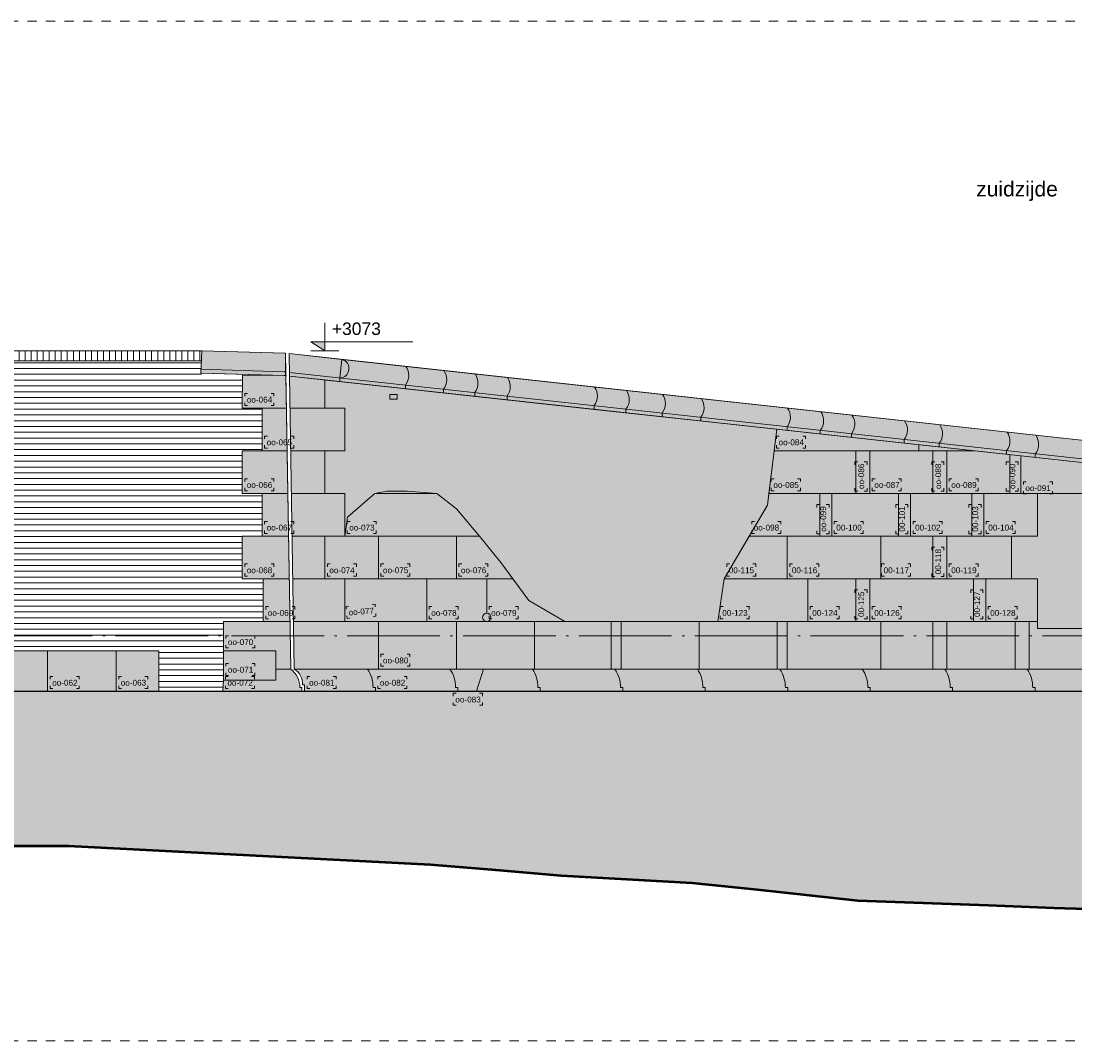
# Model space of a CAD drawing. Extents: x -294884 to 286267, y 0 to 1429765.
# Tile 61 of 178: x 5481 to 16851, y 369935 to 380935. Entities that reach past the tile are written whole.
import ezdxf

# ---------------------------------------------------------------- set-up
doc = ezdxf.new("R2010")
doc.units = 0
doc.header["$MEASUREMENT"] = 0
doc.linetypes.add('DASHDOT', pattern=[1250, 1000, -112.5, 25, -112.5])
doc.linetypes.add('DASHED', pattern=[200, 100, -100])
for name, color, linetype in [('A-0306--', 1, 'Continuous'), ('A-0307-TEKST', 7, 'Continuous'), ('A-1100-TXT+MT-SO', 7, 'Continuous')]:
    doc.layers.add(name, color=color, linetype=linetype)

# ---------------------------------------------------------------- blocks, each defined once
blk = doc.blocks.new('M-NIEUW_131')
at = {"linetype": 'Continuous', "lineweight": 5}
for color, points in [(253, [(171590.8, -31572.3), (171740.8, -31572.3), (171740.8, -31667.3)]), (8, [(171316.8, -31694.3), (171316.4, -31938.8), (171299.9, -31933.8), (170402.8, -31907.1), (170412.7, -31667.3)]), (8, [(171925.1, -31760.5), (171903.4, -31959.3), (171903.4, -31999.5), (171358.9, -31940.1), (171355, -31698.2)]), (8, [(171903.4, -31999.5), (171903.4, -31959.3), (171925.1, -31760.5), (180823, -32731.8), (184593.7, -33024.7), (186352.5, -33109.6, -0.3313409), (186348.2, -33310.3), (186160.8, -33301.2), (185960.8, -33331.5), (184578.6, -33264.2), (180800.7, -32970.8)]), (8, [(171371.8, -35099.6), (171210, -35099.6), (171210, -34902), (170645.8, -34902), (170645.8, -34586.8), (171076.7, -34586.8), (171076.7, -34126.8), (170850, -34126.8), (170850, -33666.8), (171064.6, -33666.8), (171064.6, -33206.8), (170850, -33206.8), (170850, -32746.8), (171064.6, -32746.8), (171064.6, -32286.8), (170850, -32286.8), (170852.7, -31928.6), (171304.1, -31934.1), (171320.7, -31935.9)]), (8, [(171358.9, -31940.1), (171740.8, -31981.8), (171740.8, -32286.8), (171955.4, -32286.8), (171955.4, -32746.8), (171740.8, -32746.8), (171740.8, -33206.8), (171955.4, -33206.8), (171955.4, -33666.8), (171740.8, -33666.8), (171740.8, -34126.8), (171955.4, -34126.8), (171955.4, -34586.8), (172319, -34586.8), (172319, -35099.6), (171410, -35099.6)]), (254, [(176615.5, -32513.9), (176587, -32746.8), (176530.8, -33206.8), (176515.5, -33331.2), (176319, -33666.8), (176049.5, -34126.8), (175980, -34586.8), (174330, -34586.8), (173940, -34361.2), (173768.4, -34126.8), (173640, -33951.2), (173409.5, -33666.8), (173160, -33371.2), (172950, -33206.8), (172630, -33181.2), (172410, -33181.2), (172280, -33206.8), (172230, -33249.8), (171984.2, -33461.2), (171955.4, -33666.8), (171955.4, -33206.8), (171740.8, -33206.8), (171740.8, -32746.8), (171955.4, -32746.8), (171955.4, -32286.8), (171740.8, -32286.8), (171740.8, -31981.8), (171903.4, -31999.5), (172610.8, -32076.8), (174646, -32298.9)]), (8, [(162711.2, -35340), (162711.2, -35261.2), (162421.2, -35261.2), (162421.2, -34653), (162591.2, -34653), (162591.2, -34155), (162421.2, -34155), (162421.2, -33590), (162581.2, -33590), (162581.2, -33215), (162421.2, -33215), (162421.2, -32715), (162591.2, -32715), (162591.2, -32239.9), (163131.2, -32239.9), (163131.2, -32715), (163011.2, -32715), (163011.2, -33215), (163131.2, -33215), (163131.2, -33590), (163011.2, -33590), (163011.2, -34155), (163131.2, -34155), (163131.2, -34653), (163011.2, -34653), (163011.2, -35261.2), (164470, -35261.2), (164470, -34902), (166440, -34902), (166440, -34527), (166360, -34527), (166360, -34090), (166225, -34090), (166225, -33778), (166305, -33778), (166305, -33466), (166225, -33466), (166225, -33090), (166305, -33090), (166305, -32715), (166225, -32715), (166225, -32239.9), (166840, -32239.9), (166840, -32715), (166920, -32715), (166920, -33090), (166810, -33090), (166810, -33466), (166920, -33466), (166920, -33778), (166810, -33778), (166810, -34090), (166920, -34090), (166920, -34527), (166810, -34527), (166810, -34902), (169950, -34902), (169950, -35340)]), (8, [(172319, -35099.6), (172319, -35021.2), (172319, -34971.4), (172319, -34871.2), (172319, -34586.8), (171955.4, -34586.8), (171955.4, -34126.8), (171740.8, -34126.8), (171740.8, -33666.8), (171955.4, -33666.8), (171965.7, -33593.8), (171984.2, -33461.2), (172230, -33249.8), (172280, -33206.8), (172410, -33181.2), (172630, -33181.2), (172950, -33206.8), (173160, -33371.2), (173409.5, -33666.8), (173640, -33951.2), (173940, -34361.2), (174330, -34586.8), (175417.5, -34586.8), (175980, -34586.8), (176049.5, -34126.8), (176515.5, -33331.2), (176615.5, -32513.9), (180800.7, -32970.8), (182459.1, -33099.6), (184578.6, -33264.2), (185960.8, -33331.5), (185522.7, -33402.7), (185181.6, -33667.6), (184703.8, -34038.4), (184670, -34070.4), (184610.2, -34126.8), (184122.2, -34586.8), (183768.2, -34920.5), (183410.6, -35340), (173375.6, -35340), (173452, -35099.6), (179430, -35099.6), (181097.1, -35099.6), (181116.5, -34126.8), (181430.7, -34126.8), (181430.7, -33666.8), (181113.2, -33666.8), (181113.2, -33206.8), (179430, -33206.8), (179430, -33666.8), (179150, -33666.8), (179150, -34126.8), (179430, -34126.8), (179430, -34661.2), (181105.8, -34661.2), (181097.1, -35099.6), (173452, -35099.6)]), (254, [(179430, -34126.8), (179150, -34126.8), (179150, -33666.8), (179430, -33666.8), (179430, -33206.8), (181113.2, -33206.8), (181113.2, -33666.8), (181430.7, -33666.8), (181430.7, -34126.8), (181116.5, -34126.8), (181116.5, -34502.9), (181116.5, -34661.2), (180056, -34661.2), (179430, -34661.2)]), (8, [(170645.8, -35219.8), (170645.8, -34902), (171210, -34902), (171210, -35099.6), (171371.8, -35099.6, -0.2361686), (171471.8, -35299.6), (171491.8, -35299.6), (171491.8, -35340), (170640.8, -35340)]), (8, [(173452, -35099.6), (173375.6, -35340), (171521.8, -35340), (171521.8, -35269.6), (171500.2, -35269.6, 0.2801499), (171410, -35099.6)]), (111, [(135731.7, -37881.6), (135731.7, -35340), (190211.5, -35340), (190211.5, -37521.2), (187670.8, -37521.2), (185410.3, -37600), (183323.5, -37730), (181017.9, -37730), (180312.2, -37700), (179606.6, -37680), (178900.9, -37650), (177489.6, -37600), (176408.5, -37480), (175702.8, -37410), (174997.2, -37370), (174291.5, -37330), (173585.8, -37270), (172880.2, -37210), (168976.5, -37010), (168270.8, -37010), (167565.2, -37000), (166859.5, -37000), (165778.4, -37000), (165072.7, -37000), (164367.1, -37000), (163661.4, -37030), (162955.8, -37030), (162250.1, -37030), (161544.4, -37040), (160463.3, -37020), (159757.7, -37030), (159052, -37070), (158346.3, -37060), (157640.7, -37110), (156935, -37090), (156229.4, -37160), (155148.3, -37170), (154442.6, -37180), (153361.5, -37200), (152280.4, -37220), (151199.2, -37230), (150118.2, -37250), (149412.5, -37270), (148706.8, -37290), (148001.2, -37310), (146920, -37310), (146214.4, -37370), (145508.7, -37390), (144803.1, -37410), (143722, -37370), (143016.3, -37480), (142310.7, -37500), (140523.9, -37480), (139818.2, -37590), (139112.6, -37610), (137701.2, -37730), (136995.6, -37820), (136289.9, -37850)])]:
    blk.add_hatch(color=color, dxfattribs=at).paths.add_polyline_path(points, flags=0)
h = blk.add_hatch(dxfattribs=at)
h.set_pattern_fill('@AVMWV', color=8, style=0, pattern_type=0)
h.set_pattern_definition([(90, (0, 0), (-65, 4e-15), [])])
h.paths.add_polyline_path([(167176.6, -31667.3), (167176.6, -31777.3), (170409.8, -31777.3), (170412.3, -31667.3)], flags=0)
h = blk.add_hatch(dxfattribs=at)
h.set_pattern_fill('@AVMWH2', color=251, style=0, pattern_type=0)
h.set_pattern_definition([(0, (0, 0), (0, 62.5), [])])
h.paths.add_polyline_path([(156940, -35261.2), (156940, -34057.7), (157140, -34057.7), (157160, -33471.2), (157450, -33481.1), (157450, -33791.2), (157660, -33791.2), (157660, -33411.2), (157621.9, -33361.2), (157603.8, -32590.8), (157528.6, -32571.8), (157498.2, -31998.8), (157405.7, -31958.6), (157400.9, -31777.3), (162178.8, -31777.3), (162174.4, -32239.9), (162178.8, -32239.9), (162178.8, -31777.3), (170409.8, -31777.3), (170409.5, -31934.3), (170852.7, -31928.6), (170850, -32286.8), (171064.6, -32286.8), (171064.6, -32746.8), (170850, -32746.8), (170850, -33206.8), (171064.6, -33206.8), (171064.6, -33666.8), (170850, -33666.8), (170850, -34126.8), (171076.7, -34126.8), (171076.7, -34586.8), (170645.8, -34586.8), (170645.8, -35219.8), (170640.8, -35340), (169950, -35340), (169950, -34902), (166810, -34902), (166810, -34527), (166920, -34527), (166920, -34090), (166810, -34090), (166810, -33778), (166920, -33778), (166920, -33466), (166810, -33466), (166810, -33090), (166920, -33090), (166920, -32715), (166840, -32715), (166840, -32239.9), (166225, -32239.9), (166225, -32715), (166305, -32715), (166305, -33090), (166220, -33090), (166225, -33466), (166305, -33466), (166305, -33778), (166225, -33778), (166225, -34090), (166360, -34090), (166360, -34527), (166440, -34527), (166440, -34902), (164470, -34902), (164470, -35261.2), (163011.2, -35261.2), (163011.2, -34653), (163131.2, -34653), (163131.2, -34155), (163011.2, -34155), (163011.2, -33590), (163131.2, -33590), (163131.2, -33215), (163011.2, -33215), (163011.2, -32715), (163131.2, -32715), (163131.2, -32239.9), (162591.2, -32239.9), (162591.2, -32715), (162421.2, -32715), (162421.2, -33215), (162581.2, -33215), (162581.2, -33590), (162421.2, -33590), (162421.2, -35261.2)], flags=0)
at = {"color": 7, "linetype": 'DASHED', "lineweight": 0}
blk.add_lwpolyline([(135731.7, -39111), (135731.7, -28111), (190231.7, -28111), (190231.7, -39111)], close=True, dxfattribs=at)
at = {"color": 1, "linetype": 'Continuous', "lineweight": 13}
for points in [[(171740.8, -31367.3), (171740.8, -31667.3), (171590.8, -31572.3), (172690.8, -31572.3)], [(171590.8, -31667.3), (171890.8, -31667.3)], [(167176.6, -31777.3), (170409.8, -31777.3)], [(170412.7, -31907.5), (171309.8, -31934), (171326.3, -31936.1)], [(170645.8, -34902), (170645.8, -34586.8), (171076.7, -34586.8), (171076.7, -34126.8), (170850, -34126.8), (170850, -33666.8), (171064.6, -33666.8), (171064.6, -33206.8), (170850, -33206.8), (170850, -32746.8), (171064.6, -32746.8), (171064.6, -32286.8), (170850, -32286.8), (170852.7, -31928.6)], [(171358.9, -31940.1), (180800.7, -32970.8), (184578.6, -33264.2), (185960.8, -33331.5)], [(171740.8, -31981.8), (171740.8, -32286.8), (171955.4, -32286.8), (171955.4, -32746.8), (171740.8, -32746.8), (171740.8, -33206.8), (171955.4, -33206.8), (171955.4, -33666.8), (171740.8, -33666.8), (171740.8, -34126.8), (171955.4, -34126.8), (171955.4, -34586.8), (172319, -34586.8), (172319, -35099.6)], [(166840, -32239.9), (166840, -32715), (166920, -32715), (166920, -33090), (166810, -33090), (166810, -33466), (166920, -33466), (166920, -33778), (166810, -33778), (166810, -34090), (166920, -34090), (166920, -34527), (166810, -34527), (166810, -34902), (169950, -34902), (169950, -35340)], [(171955.4, -33666.8), (171984.2, -33461.2), (172230, -33249.8), (172280, -33206.8), (172410, -33181.2), (172630, -33181.2), (172950, -33206.8), (173160, -33371.2), (173409.5, -33666.8), (173640, -33951.2), (173768.4, -34126.8), (173940, -34361.2), (174330, -34586.8), (175980, -34586.8), (176049.5, -34126.8), (176319, -33666.8), (176515.5, -33331.2), (176530.8, -33206.8), (176587, -32746.8), (176615.5, -32513.9)], [(181116.5, -34661.2), (181116.5, -34126.8), (181430.7, -34126.8), (181430.7, -33666.8), (181113.2, -33666.8), (181113.2, -33206.8), (179430, -33206.8), (179430, -33666.8), (179150, -33666.8), (179150, -34126.8), (179430, -34126.8), (179430, -34661.2)], [(170640.8, -35340), (170645.8, -35219.8), (171210, -35219.8), (171210, -34902), (170645.8, -34902), (170645.8, -35219.8)], [(171371.8, -35099.6), (171210, -35099.6)]]:
    blk.add_lwpolyline(points, dxfattribs=at)
at = {"color": 7, "linetype": 'Continuous', "lineweight": 18}
for points in [[(167176.6, -31667.3), (167176.6, -31667.3), (170412.3, -31667.3)], [(170412.7, -31667.3), (170402.8, -31907.1)], [(170412.7, -31667.3), (171308.1, -31694.1), (171316.8, -31694.3)], [(171316.8, -31694.3), (171371.8, -35099.6)], [(171355, -31698.2), (180823, -32731.8), (184593.7, -33024.7), (186352.5, -33109.6)], [(170404.4, -31867.2), (171303.2, -31893.9), (171316.5, -31895.6)], [(171358.2, -31899.8), (180804.4, -32931), (184581.1, -33224.3), (186348.2, -33310.3)], [(171410, -35099.6), (183654.9, -35099.6)]]:
    blk.add_lwpolyline(points, dxfattribs=at)
at = {"color": 8, "linetype": 'Continuous', "lineweight": 13}
for points in [[(170412.7, -31667.3), (170402.8, -31907.1), (171299.9, -31933.8), (171316.4, -31938.8), (171316.8, -31694.3)], [(171355, -31698.2), (171358.9, -31940.1), (171903.4, -31999.5), (171903.4, -31959.3), (171925.1, -31760.5)], [(171320.7, -31935.9), (171304.1, -31934.1), (170852.7, -31928.6), (170850, -32286.8), (171064.6, -32286.8), (171064.6, -32746.8), (170850, -32746.8), (170850, -33206.8), (171064.6, -33206.8), (171064.6, -33666.8), (170850, -33666.8), (170850, -34126.8), (171076.7, -34126.8), (171076.7, -34586.8), (170645.8, -34586.8), (170645.8, -34902), (171210, -34902), (171210, -35099.6), (171371.8, -35099.6)], [(171358.9, -31940.1), (171740.8, -31981.8), (171740.8, -32286.8), (171955.4, -32286.8), (171955.4, -32746.8), (171740.8, -32746.8), (171740.8, -33206.8), (171955.4, -33206.8), (171955.4, -33666.8), (171740.8, -33666.8), (171740.8, -34126.8), (171955.4, -34126.8), (171955.4, -34586.8), (172319, -34586.8), (172319, -35099.6), (171410, -35099.6)]]:
    blk.add_lwpolyline(points, close=True, dxfattribs=at)
for points in [[(171903.4, -31999.5), (171903.4, -31959.3), (171925.1, -31760.5), (180823, -32731.8), (184593.7, -33024.7), (186352.5, -33109.6, -0.3313409), (186348.2, -33310.3), (186160.8, -33301.2), (185960.8, -33331.5), (184578.6, -33264.2), (180800.7, -32970.8)], [(170645.8, -35219.8), (170645.8, -34902), (171210, -34902), (171210, -35099.6), (171371.8, -35099.6, -0.2361686), (171471.8, -35299.6), (171491.8, -35299.6), (171491.8, -35340), (170640.8, -35340)], [(171410, -35099.6, -0.2801499), (171500.2, -35269.6), (171521.8, -35269.6), (171521.8, -35340), (173375.6, -35340), (173452, -35099.6), (173452, -35099.6)]]:
    blk.add_lwpolyline(points, format="xyb", close=True, dxfattribs=at)
at = {"color": 7, "linetype": 'Continuous', "lineweight": 18}
for points in [[(171903.4, -31959.3, 0.8680811), (171925.1, -31760.5)], [(171371.8, -35099.6, -0.236068), (171471.8, -35299.6), (171491.8, -35299.6), (171491.8, -35340)]]:
    blk.add_lwpolyline(points, format="xyb", dxfattribs=at)
at = {"color": 1, "linetype": 'Continuous', "lineweight": 13}
for points in [[(172615.1, -31835.8, -0.3313409), (172610.8, -32036.5), (172610.8, -32076.8)], [(173023.8, -31880.4, -0.3313409), (173019.5, -32081.1), (173019.5, -32121.4)], [(173361.2, -31917.2, -0.3313409), (173357, -32118), (173357, -32158.2)], [(173710.1, -31955.3, -0.3313409), (173705.9, -32156.1), (173705.9, -32196.3)], [(174650.2, -32058, -0.3313409), (174646, -32258.7), (174646, -32298.9)], [(174993.6, -32095.5, -0.3313409), (174989.4, -32296.2), (174989.4, -32336.4)], [(175383.2, -32138, -0.3313409), (175379, -32338.7), (175379, -32378.9)], [(175800.8, -32183.6, -0.3313409), (175796.5, -32384.3), (175796.5, -32424.5)], [(175800.8, -32183.6, -0.3313409), (175796.5, -32384.3), (175796.5, -32424.5)], [(176731.6, -32285.2, -0.3313409), (176727.3, -32485.9), (176727.3, -32526.1)], [(177090.3, -32324.3, -0.3313409), (177086.1, -32525.1), (177086.1, -32565.3)], [(177427.4, -32361.1, -0.3313409), (177423.2, -32561.9), (177423.2, -32602.1)], [(177995.3, -32423.1, -0.3313409), (177991.1, -32623.9), (177991.1, -32664.1)], [(178373.8, -32464.5, -0.3313409), (178369.6, -32665.2), (178369.6, -32705.4)], [(179100.6, -32543.8, -0.3313409), (179096.3, -32744.5), (179096.3, -32784.8)], [(179409.8, -32577.5, -0.3313409), (179405.6, -32778.3), (179405.6, -32818.5)], [(172200.8, -35099.6, -0.1503676), (172260.8, -35299.6), (172285.8, -35299.6), (172285.8, -35340)], [(173090.5, -35099.6, -0.1503676), (173150.5, -35299.6), (173175.5, -35299.6), (173175.5, -35340)], [(173980.1, -35099.6, -0.1503676), (174040.1, -35299.6), (174065.1, -35299.6), (174065.1, -35340)], [(174869.7, -35099.6, -0.1503676), (174929.7, -35299.6), (174954.7, -35299.6), (174954.7, -35340)], [(175759.3, -35099.6, -0.1503676), (175819.3, -35299.6), (175844.3, -35299.6), (175844.3, -35340)], [(176649, -35099.6, -0.1503676), (176709, -35299.6), (176734, -35299.6), (176734, -35340)], [(177538.6, -35099.6, -0.1503676), (177598.6, -35299.6), (177623.6, -35299.6), (177623.6, -35340)], [(178428.2, -35099.6, -0.1503676), (178488.2, -35299.6), (178513.2, -35299.6), (178513.2, -35340)], [(179317.8, -35099.6, -0.1503676), (179377.8, -35299.6), (179402.8, -35299.6), (179402.8, -35340)]]:
    blk.add_lwpolyline(points, format="xyb", dxfattribs=at)
at = {"color": 254, "linetype": 'Continuous', "lineweight": 13}
for points in [[(176615.5, -32513.9), (176587, -32746.8), (176530.8, -33206.8), (176515.5, -33331.2), (176319, -33666.8), (176049.5, -34126.8), (175980, -34586.8), (174330, -34586.8), (173940, -34361.2), (173768.4, -34126.8), (173640, -33951.2), (173409.5, -33666.8), (173160, -33371.2), (172950, -33206.8), (172630, -33181.2), (172410, -33181.2), (172280, -33206.8), (172230, -33249.8), (171984.2, -33461.2), (171955.4, -33666.8), (171955.4, -33206.8), (171740.8, -33206.8), (171740.8, -32746.8), (171955.4, -32746.8), (171955.4, -32286.8), (171740.8, -32286.8), (171740.8, -31981.8), (171903.4, -31999.5), (172610.8, -32076.8), (174646, -32298.9)], [(179430, -34661.2), (179430, -34661.2), (180056, -34661.2), (181116.5, -34661.2), (181116.5, -34502.9), (181116.5, -34502.9), (181116.5, -34126.8), (181430.7, -34126.8), (181430.7, -33666.8), (181113.2, -33666.8), (181113.2, -33206.8), (179430, -33206.8), (179430, -33666.8), (179150, -33666.8), (179150, -34126.8), (179430, -34126.8)]]:
    blk.add_lwpolyline(points, close=True, dxfattribs=at)
at = {"color": 7, "linetype": 'Continuous', "lineweight": 18}
blk.add_lwpolyline([(172440, -32190), (172520, -32190), (172520, -32140), (172440, -32140)], close=True, dxfattribs=at)
at = {"color": 8, "linetype": 'Continuous', "lineweight": 13}
for points in [[(162711.2, -35340), (169950, -35340), (169950, -34902), (166810, -34902)], [(183410.6, -35340), (173375.6, -35340), (173452, -35099.6), (179430, -35099.6), (181097.1, -35099.6)], [(181113.2, -33206.8), (179430, -33206.8), (179430, -33666.8), (179150, -33666.8), (179150, -34126.8), (179430, -34126.8), (179430, -34661.2), (181105.8, -34661.2)], [(181097.1, -35099.6), (173452, -35099.6), (172319, -35099.6), (172319, -35021.2), (172319, -34971.4), (172319, -34871.2), (172319, -34586.8), (171955.4, -34586.8), (171955.4, -34126.8), (171740.8, -34126.8), (171740.8, -33666.8), (171955.4, -33666.8), (171965.7, -33593.8), (171984.2, -33461.2), (172230, -33249.8), (172280, -33206.8), (172410, -33181.2), (172630, -33181.2), (172950, -33206.8), (173160, -33371.2), (173409.5, -33666.8), (173640, -33951.2), (173940, -34361.2), (174330, -34586.8), (175417.5, -34586.8), (175980, -34586.8), (176049.5, -34126.8), (176515.5, -33331.2), (176615.5, -32513.9), (180800.7, -32970.8)]]:
    blk.add_lwpolyline(points, dxfattribs=at)
at = {"color": 8, "linetype": 'Continuous', "lineweight": 5}
for points in [[(171326.3, -32286.8), (171064.6, -32286.8)], [(171364.5, -32286.1), (171740.8, -32286.8)], [(178150, -32746.8), (178150, -32681.4)], [(171064.6, -32746.8), (171333.8, -32746.8)], [(171740.8, -32746.8), (171371.9, -32746.8)], [(178748.3, -32746.8), (176587, -32746.8)], [(177470, -32746.8), (177470, -33206.8)], [(177620, -32746.8), (177620, -33206.8)], [(178300, -32746.8), (178300, -33206.8)], [(178450, -32746.8), (178450, -33206.8)], [(179130, -32788.4), (179130, -33206.8)], [(179250, -32809.2), (179250, -33206.8)], [(171341.2, -33206.8), (171064.6, -33206.8)], [(171740.8, -33206.8), (171379.4, -33206.8)], [(172950, -33206.8), (172280, -33206.8)], [(183838.5, -33206.8), (176530.8, -33206.8)], [(177080, -33206.8), (177080, -33666.8)], [(177210, -33206.8), (177210, -33666.8)], [(177930, -33206.8), (177930, -33666.8)], [(178060, -33206.8), (178060, -33666.8)], [(178720, -33206.8), (178720, -33666.8)], [(178850, -33206.8), (178850, -33666.8)], [(171064.6, -33666.8), (171348.7, -33666.8)], [(171740.8, -33666.8), (171386.8, -33666.8)], [(173409.5, -33666.8), (171955.4, -33666.8)], [(172319, -34126.8), (172319, -33666.8)], [(173160, -34126.8), (173160, -33666.8)], [(179430, -33666.8), (176319, -33666.8)], [(176730, -33666.8), (176730, -34126.8)], [(177740, -33666.8), (177740, -34126.8)], [(178300, -33666.8), (178300, -34126.8)], [(178450, -33666.8), (178450, -34126.8)], [(171356.1, -34126.8), (171076.7, -34126.8)], [(171740.8, -34126.8), (171394.2, -34126.8)], [(173768.4, -34126.8), (171891, -34126.8)], [(172839.7, -34586.8), (172839.7, -34126.8)], [(173487.4, -34497.6), (173487.4, -34126.8)], [(179430, -34126.8), (176049.5, -34126.8)], [(176950, -34126.8), (176950, -34586.8)], [(177470, -34126.8), (177470, -34586.8)], [(177620, -34126.8), (177620, -34586.8)], [(178740, -34126.8), (178740, -34586.8)], [(178870, -34126.8), (178870, -34586.8)], [(171363.5, -34586.8), (171076.7, -34586.8)], [(171955.4, -34586.8), (171401.7, -34586.8)], [(178693.4, -34586.8), (171955.4, -34586.8)], [(172319, -35099.6), (172319, -34586.8)], [(173160, -35099.6), (173160, -34586.8)], [(174001, -35099.6), (174001, -34586.8)], [(174827.9, -35099.6), (174827.9, -34586.8)], [(174937.9, -35099.6), (174937.9, -34586.8)], [(175779, -35099.6), (175779, -34586.8)], [(176620, -35099.6), (176620, -34586.8)], [(176730, -34586.8), (176730, -35099.6)], [(177740, -34586.8), (177740, -35099.6)], [(178300, -34586.8), (178300, -35099.6)], [(178450, -34586.8), (178450, -35099.6)], [(179430, -34586.8), (178693.4, -34586.8)], [(179190, -34586.8), (179190, -35099.6)], [(179340, -34586.8), (179340, -35099.6)], [(168750, -34902), (168750, -35340)], [(169490, -34902), (169490, -35340)]]:
    blk.add_lwpolyline(points, dxfattribs=at)
at = {"color": 1, "linetype": 'DASHDOT', "lineweight": 13}
blk.add_lwpolyline([(135731.7, -34740), (190211.5, -34740)], dxfattribs=at)
at = {"color": 111, "linetype": 'Continuous', "lineweight": 13}
blk.add_lwpolyline([(168270.8, -37010), (168976.5, -37010), (172880.2, -37210), (173585.8, -37270), (174291.5, -37330), (174997.2, -37370), (175702.8, -37410), (176408.5, -37480), (177489.6, -37600), (178900.9, -37650), (179606.6, -37680), (180312.2, -37700), (181017.9, -37730), (183323.5, -37730), (185410.3, -37600), (187670.8, -37521.2), (190211.5, -37521.2), (190211.5, -35340), (135731.7, -35340)], dxfattribs=at)
at = {"color": 5, "linetype": 'Continuous', "lineweight": 25}
blk.add_lwpolyline([(135731.7, -35340), (190211.5, -35340)], dxfattribs=at)
at = {"color": 92, "linetype": 'Continuous', "lineweight": 50}
blk.add_lwpolyline([(190211.5, -37521.2), (187670.8, -37521.2), (185410.3, -37600), (183323.5, -37730), (181017.9, -37730), (180312.2, -37700), (179606.6, -37680), (178900.9, -37650), (177489.6, -37600), (176408.5, -37480), (175702.8, -37410), (174997.2, -37370), (174291.5, -37330), (173585.8, -37270), (172880.2, -37210), (168976.5, -37010), (168270.8, -37010)], dxfattribs=at)
at = {"color": 1, "linetype": 'Continuous', "lineweight": 13}
blk.add_circle((173487.4, -34542.2), 44.6, dxfattribs=at)
at = {"layer": 'A-0306--', "color": 1, "linetype": 'Continuous', "lineweight": 13}
for points in [[(170906.7, -32126.8), (170876.7, -32126.8), (170876.7, -32156.8)], [(171160, -32126.8), (171190, -32126.8), (171190, -32156.8)], [(170906.7, -32256.8), (170876.7, -32256.8), (170876.7, -32226.8)], [(171160, -32256.8), (171190, -32256.8), (171190, -32226.8)], [(171121.2, -32586.8), (171091.2, -32586.8), (171091.2, -32616.8)], [(171374.6, -32586.8), (171404.6, -32586.8), (171404.6, -32616.8)], [(176643.7, -32586.8), (176613.7, -32586.8), (176613.7, -32616.8)], [(176897, -32586.8), (176927, -32586.8), (176927, -32616.8)], [(171121.2, -32716.8), (171091.2, -32716.8), (171091.2, -32686.8)], [(171374.6, -32716.8), (171404.6, -32716.8), (171404.6, -32686.8)], [(176643.7, -32716.8), (176613.7, -32716.8), (176613.7, -32686.8)], [(176897, -32716.8), (176927, -32716.8), (176927, -32686.8)], [(177460, -32896.7), (177460, -32866.7), (177490, -32866.7)], [(177590, -32896.7), (177590, -32866.7), (177560, -32866.7)], [(178290, -32896.7), (178290, -32866.7), (178320, -32866.7)], [(178420, -32896.7), (178420, -32866.7), (178390, -32866.7)], [(179090, -32896.7), (179090, -32866.7), (179120, -32866.7)], [(179220, -32896.7), (179220, -32866.7), (179190, -32866.7)], [(170906.7, -33046.8), (170876.7, -33046.8), (170876.7, -33076.8)], [(171160, -33046.8), (171190, -33046.8), (171190, -33076.8)], [(176587.4, -33046.8), (176557.4, -33046.8), (176557.4, -33076.8)], [(176840.8, -33046.8), (176870.8, -33046.8), (176870.8, -33076.8)], [(177676.7, -33046.8), (177646.7, -33046.8), (177646.7, -33076.8)], [(177930, -33046.8), (177960, -33046.8), (177960, -33076.8)], [(178506.7, -33046.8), (178476.7, -33046.8), (178476.7, -33076.8)], [(178760, -33046.8), (178790, -33046.8), (178790, -33076.8)], [(179306.7, -33081.2), (179276.7, -33081.2), (179276.7, -33111.2)], [(179560, -33081.2), (179590, -33081.2), (179590, -33111.2)], [(170906.7, -33176.8), (170876.7, -33176.8), (170876.7, -33146.8)], [(171160, -33176.8), (171190, -33176.8), (171190, -33146.8)], [(176587.4, -33176.8), (176557.4, -33176.8), (176557.4, -33146.8)], [(176840.8, -33176.8), (176870.8, -33176.8), (176870.8, -33146.8)], [(177460, -33150.1), (177460, -33180.1), (177490, -33180.1)], [(177590, -33150.1), (177590, -33180.1), (177560, -33180.1)], [(177676.7, -33176.8), (177646.7, -33176.8), (177646.7, -33146.8)], [(177930, -33176.8), (177960, -33176.8), (177960, -33146.8)], [(178290, -33150.1), (178290, -33180.1), (178320, -33180.1)], [(178420, -33150.1), (178420, -33180.1), (178390, -33180.1)], [(178506.7, -33176.8), (178476.7, -33176.8), (178476.7, -33146.8)], [(178760, -33176.8), (178790, -33176.8), (178790, -33146.8)], [(179090, -33150.1), (179090, -33180.1), (179120, -33180.1)], [(179220, -33150.1), (179220, -33180.1), (179190, -33180.1)], [(179306.7, -33211.2), (179276.7, -33211.2), (179276.7, -33181.2)], [(179560, -33211.2), (179590, -33211.2), (179590, -33181.2)], [(177050, -33356.7), (177050, -33326.7), (177080, -33326.7)], [(177180, -33356.7), (177180, -33326.7), (177150, -33326.7)], [(177900, -33356.7), (177900, -33326.7), (177930, -33326.7)], [(178030, -33356.7), (178030, -33326.7), (178000, -33326.7)], [(178690, -33356.7), (178690, -33326.7), (178720, -33326.7)], [(178820, -33356.7), (178820, -33326.7), (178790, -33326.7)], [(171121.2, -33506.8), (171091.2, -33506.8), (171091.2, -33536.8)], [(171374.6, -33506.8), (171404.6, -33506.8), (171404.6, -33536.8)], [(172012.1, -33506.8), (171982.1, -33506.8), (171982.1, -33536.8)], [(172265.4, -33506.8), (172295.4, -33506.8), (172295.4, -33536.8)], [(176375.7, -33506.8), (176345.7, -33506.8), (176345.7, -33536.8)], [(176629, -33506.8), (176659, -33506.8), (176659, -33536.8)], [(177266.7, -33506.8), (177236.7, -33506.8), (177236.7, -33536.8)], [(177520, -33506.8), (177550, -33506.8), (177550, -33536.8)], [(178116.7, -33506.8), (178086.7, -33506.8), (178086.7, -33536.8)], [(178370, -33506.8), (178400, -33506.8), (178400, -33536.8)], [(178906.7, -33506.8), (178876.7, -33506.8), (178876.7, -33536.8)], [(179160, -33506.8), (179190, -33506.8), (179190, -33536.8)], [(171121.2, -33636.8), (171091.2, -33636.8), (171091.2, -33606.8)], [(171374.6, -33636.8), (171404.6, -33636.8), (171404.6, -33606.8)], [(172012.1, -33636.8), (171982.1, -33636.8), (171982.1, -33606.8)], [(172265.4, -33636.8), (172295.4, -33636.8), (172295.4, -33606.8)], [(176375.7, -33636.8), (176345.7, -33636.8), (176345.7, -33606.8)], [(176629, -33636.8), (176659, -33636.8), (176659, -33606.8)], [(177050, -33610.1), (177050, -33640.1), (177080, -33640.1)], [(177180, -33610.1), (177180, -33640.1), (177150, -33640.1)], [(177266.7, -33636.8), (177236.7, -33636.8), (177236.7, -33606.8)], [(177520, -33636.8), (177550, -33636.8), (177550, -33606.8)], [(177900, -33610.1), (177900, -33640.1), (177930, -33640.1)], [(178030, -33610.1), (178030, -33640.1), (178000, -33640.1)], [(178116.7, -33636.8), (178086.7, -33636.8), (178086.7, -33606.8)], [(178370, -33636.8), (178400, -33636.8), (178400, -33606.8)], [(178690, -33610.1), (178690, -33640.1), (178720, -33640.1)], [(178820, -33610.1), (178820, -33640.1), (178790, -33640.1)], [(178906.7, -33636.8), (178876.7, -33636.8), (178876.7, -33606.8)], [(179160, -33636.8), (179190, -33636.8), (179190, -33606.8)], [(178290, -33816.7), (178290, -33786.7), (178320, -33786.7)], [(178420, -33816.7), (178420, -33786.7), (178390, -33786.7)], [(170906.7, -33966.8), (170876.7, -33966.8), (170876.7, -33996.8)], [(171160, -33966.8), (171190, -33966.8), (171190, -33996.8)], [(171797.5, -33966.8), (171767.5, -33966.8), (171767.5, -33996.8)], [(172050.8, -33966.8), (172080.8, -33966.8), (172080.8, -33996.8)], [(172375.6, -33966.8), (172345.6, -33966.8), (172345.6, -33996.8)], [(172629, -33966.8), (172659, -33966.8), (172659, -33996.8)], [(173216.7, -33966.8), (173186.7, -33966.8), (173186.7, -33996.8)], [(173470, -33966.8), (173500, -33966.8), (173500, -33996.8)], [(176106.2, -33966.8), (176076.2, -33966.8), (176076.2, -33996.8)], [(176359.5, -33966.8), (176389.5, -33966.8), (176389.5, -33996.8)], [(176786.7, -33966.8), (176756.7, -33966.8), (176756.7, -33996.8)], [(177040, -33966.8), (177070, -33966.8), (177070, -33996.8)], [(177776.7, -33966.8), (177746.7, -33966.8), (177746.7, -33996.8)], [(178030, -33966.8), (178060, -33966.8), (178060, -33996.8)], [(178506.7, -33966.8), (178476.7, -33966.8), (178476.7, -33996.8)], [(178760, -33966.8), (178790, -33966.8), (178790, -33996.8)], [(170906.7, -34096.8), (170876.7, -34096.8), (170876.7, -34066.8)], [(171160, -34096.8), (171190, -34096.8), (171190, -34066.8)], [(171797.5, -34096.8), (171767.5, -34096.8), (171767.5, -34066.8)], [(172050.8, -34096.8), (172080.8, -34096.8), (172080.8, -34066.8)], [(172375.6, -34096.8), (172345.6, -34096.8), (172345.6, -34066.8)], [(172629, -34096.8), (172659, -34096.8), (172659, -34066.8)], [(173216.7, -34096.8), (173186.7, -34096.8), (173186.7, -34066.8)], [(173470, -34096.8), (173500, -34096.8), (173500, -34066.8)], [(176106.2, -34096.8), (176076.2, -34096.8), (176076.2, -34066.8)], [(176359.5, -34096.8), (176389.5, -34096.8), (176389.5, -34066.8)], [(176786.7, -34096.8), (176756.7, -34096.8), (176756.7, -34066.8)], [(177040, -34096.8), (177070, -34096.8), (177070, -34066.8)], [(177776.7, -34096.8), (177746.7, -34096.8), (177746.7, -34066.8)], [(178030, -34096.8), (178060, -34096.8), (178060, -34066.8)], [(178290, -34070.1), (178290, -34100.1), (178320, -34100.1)], [(178420, -34070.1), (178420, -34100.1), (178390, -34100.1)], [(178506.7, -34096.8), (178476.7, -34096.8), (178476.7, -34066.8)], [(178760, -34096.8), (178790, -34096.8), (178790, -34066.8)], [(177460, -34276.7), (177460, -34246.7), (177490, -34246.7)], [(177590, -34276.7), (177590, -34246.7), (177560, -34246.7)], [(178710, -34276.7), (178710, -34246.7), (178740, -34246.7)], [(178840, -34276.7), (178840, -34246.7), (178810, -34246.7)], [(171133.4, -34426.8), (171103.4, -34426.8), (171103.4, -34456.8)], [(171386.7, -34426.8), (171416.7, -34426.8), (171416.7, -34456.8)], [(171999.4, -34422.8), (171969.5, -34425.2), (171971.8, -34455.1)], [(172251.9, -34403), (172281.8, -34400.6), (172284.2, -34430.5)], [(172896.3, -34426.8), (172866.3, -34426.8), (172866.3, -34456.8)], [(173149.7, -34426.8), (173179.7, -34426.8), (173179.7, -34456.8)], [(173542.8, -34426.8), (173512.8, -34426.8), (173512.8, -34456.8)], [(173796.2, -34426.8), (173826.2, -34426.8), (173826.2, -34456.8)], [(176036.7, -34426.8), (176006.7, -34426.8), (176006.7, -34456.8)], [(176290, -34426.8), (176320, -34426.8), (176320, -34456.8)], [(177006.7, -34426.8), (176976.7, -34426.8), (176976.7, -34456.8)], [(177260, -34426.8), (177290, -34426.8), (177290, -34456.8)], [(177676.7, -34426.8), (177646.7, -34426.8), (177646.7, -34456.8)], [(177930, -34426.8), (177960, -34426.8), (177960, -34456.8)], [(178926.7, -34426.8), (178896.7, -34426.8), (178896.7, -34456.8)], [(179180, -34426.8), (179210, -34426.8), (179210, -34456.8)], [(171133.4, -34556.8), (171103.4, -34556.8), (171103.4, -34526.8)], [(171386.7, -34556.8), (171416.7, -34556.8), (171416.7, -34526.8)], [(172009.6, -34552.4), (171979.7, -34554.8), (171977.3, -34524.9)], [(172262.1, -34532.6), (172292, -34530.2), (172289.7, -34500.3)], [(172896.3, -34556.8), (172866.3, -34556.8), (172866.3, -34526.8)], [(173149.7, -34556.8), (173179.7, -34556.8), (173179.7, -34526.8)], [(173542.8, -34556.8), (173512.8, -34556.8), (173512.8, -34526.8)], [(173796.2, -34556.8), (173826.2, -34556.8), (173826.2, -34526.8)], [(176036.7, -34556.8), (176006.7, -34556.8), (176006.7, -34526.8)], [(176290, -34556.8), (176320, -34556.8), (176320, -34526.8)], [(177006.7, -34556.8), (176976.7, -34556.8), (176976.7, -34526.8)], [(177260, -34556.8), (177290, -34556.8), (177290, -34526.8)], [(177460, -34530.1), (177460, -34560.1), (177490, -34560.1)], [(177590, -34530.1), (177590, -34560.1), (177560, -34560.1)], [(177676.7, -34556.8), (177646.7, -34556.8), (177646.7, -34526.8)], [(177930, -34556.8), (177960, -34556.8), (177960, -34526.8)], [(178710, -34530.1), (178710, -34560.1), (178740, -34560.1)], [(178840, -34530.1), (178840, -34560.1), (178810, -34560.1)], [(178926.7, -34556.8), (178896.7, -34556.8), (178896.7, -34526.8)], [(179180, -34556.8), (179210, -34556.8), (179210, -34526.8)], [(170702.5, -34742), (170672.5, -34742), (170672.5, -34772)], [(170955.8, -34742), (170985.8, -34742), (170985.8, -34772)], [(170702.5, -34872), (170672.5, -34872), (170672.5, -34842)], [(170955.8, -34872), (170985.8, -34872), (170985.8, -34842)], [(172375.6, -34939.6), (172345.6, -34939.6), (172345.6, -34969.6)], [(172629, -34939.6), (172659, -34939.6), (172659, -34969.6)], [(170702.5, -35039.8), (170672.5, -35039.8), (170672.5, -35069.8)], [(170955.8, -35039.8), (170985.8, -35039.8), (170985.8, -35069.8)], [(172375.6, -35069.6), (172345.6, -35069.6), (172345.6, -35039.6)], [(172629, -35069.6), (172659, -35069.6), (172659, -35039.6)], [(168806.7, -35180), (168776.7, -35180), (168776.7, -35210)], [(169060, -35180), (169090, -35180), (169090, -35210)], [(169546.7, -35180), (169516.7, -35180), (169516.7, -35210)], [(169800, -35180), (169830, -35180), (169830, -35210)], [(170697.5, -35180), (170667.5, -35180), (170667.5, -35210)], [(170702.5, -35169.8), (170672.5, -35169.8), (170672.5, -35139.8)], [(170950.8, -35180), (170980.8, -35180), (170980.8, -35210)], [(170955.8, -35169.8), (170985.8, -35169.8), (170985.8, -35139.8)], [(171578.5, -35180), (171548.5, -35180), (171548.5, -35210)], [(171831.8, -35180), (171861.8, -35180), (171861.8, -35210)], [(172342.5, -35180), (172312.5, -35180), (172312.5, -35210)], [(172595.8, -35180), (172625.8, -35180), (172625.8, -35210)], [(168806.7, -35310), (168776.7, -35310), (168776.7, -35280)], [(169060, -35310), (169090, -35310), (169090, -35280)], [(169546.7, -35310), (169516.7, -35310), (169516.7, -35280)], [(169800, -35310), (169830, -35310), (169830, -35280)], [(170697.5, -35310), (170667.5, -35310), (170667.5, -35280)], [(170950.8, -35310), (170980.8, -35310), (170980.8, -35280)], [(171578.5, -35310), (171548.5, -35310), (171548.5, -35280)], [(171831.8, -35310), (171861.8, -35310), (171861.8, -35280)], [(172342.5, -35310), (172312.5, -35310), (172312.5, -35280)], [(172595.8, -35310), (172625.8, -35310), (172625.8, -35280)], [(173156.7, -35361.2), (173126.7, -35361.2), (173126.7, -35391.2)], [(173156.7, -35491.2), (173126.7, -35491.2), (173126.7, -35461.2)], [(173410, -35361.2), (173440, -35361.2), (173440, -35391.2)], [(173410, -35491.2), (173440, -35491.2), (173440, -35461.2)]]:
    blk.add_lwpolyline(points, dxfattribs=at)
at = {"layer": 'A-0307-TEKST', "color": 7, "linetype": 'Continuous', "char_height": 63, "attachment_point": 7, "line_spacing_factor": 1.333333}
for s, insert in [('{\\fArial|b0|i0|c12|p0;oo-064}', (170898.6, -32226.8)), ('{\\fArial|b0|i0|c12|p0;oo-065}', (171113.2, -32686.8)), ('{\\fArial|b0|i0|c12|p0;oo-084}', (176635.6, -32686.8)), ('{\\fArial|b0|i0|c12|p0;oo-066}', (170898.6, -33146.8)), ('{\\fArial|b0|i0|c12|p0;oo-085}', (176579.4, -33146.8)), ('{\\fArial|b0|i0|c12|p0;oo-087}', (177668.6, -33146.8)), ('{\\fArial|b0|i0|c12|p0;oo-089}', (178498.6, -33146.8)), ('{\\fArial|b0|i0|c12|p0;oo-091}', (179298.6, -33181.2)), ('{\\fArial|b0|i0|c12|p0;oo-067}', (171113.2, -33606.8)), ('{\\fArial|b0|i0|c12|p0;oo-073}', (172004, -33606.8)), ('{\\fArial|b0|i0|c12|p0;oo-098}', (176367.6, -33606.8)), ('{\\fArial|b0|i0|c12|p0;00-100}', (177258.6, -33606.8)), ('{\\fArial|b0|i0|c12|p0;00-102}', (178108.6, -33606.8)), ('{\\fArial|b0|i0|c12|p0;00-104}', (178898.6, -33606.8)), ('{\\fArial|b0|i0|c12|p0;oo-068}', (170898.6, -34066.8)), ('{\\fArial|b0|i0|c12|p0;oo-074}', (171789.4, -34066.8)), ('{\\fArial|b0|i0|c12|p0;oo-075}', (172367.6, -34066.8)), ('{\\fArial|b0|i0|c12|p0;oo-076}', (173208.6, -34066.8)), ('{\\fArial|b0|i0|c12|p0;00-115}', (176098.1, -34066.8)), ('{\\fArial|b0|i0|c12|p0;00-116}', (176778.6, -34066.8)), ('{\\fArial|b0|i0|c12|p0;00-117}', (177768.6, -34066.8)), ('{\\fArial|b0|i0|c12|p0;00-119}', (178498.6, -34066.8)), ('{\\fArial|b0|i0|c12|p0;oo-069}', (171125.3, -34526.8)), ('{\\fArial|b0|i0|c12|p0;oo-078}', (172888.2, -34526.8)), ('{\\fArial|b0|i0|c12|p0;oo-079}', (173534.7, -34526.8)), ('{\\fArial|b0|i0|c12|p0;00-123}', (176028.6, -34526.8)), ('{\\fArial|b0|i0|c12|p0;00-124}', (176998.6, -34526.8)), ('{\\fArial|b0|i0|c12|p0;00-126}', (177668.6, -34526.8)), ('{\\fArial|b0|i0|c12|p0;00-128}', (178918.6, -34526.8)), ('{\\fArial|b0|i0|c12|p0;oo-070}', (170694.4, -34842)), ('{\\fArial|b0|i0|c12|p0;oo-080}', (172367.6, -35039.6)), ('{\\fArial|b0|i0|c12|p0;oo-062}', (168798.6, -35280)), ('{\\fArial|b0|i0|c12|p0;oo-063}', (169538.6, -35280)), ('{\\fArial|b0|i0|c12|p0;oo-072}', (170689.4, -35280)), ('{\\fArial|b0|i0|c12|p0;oo-081}', (171570.4, -35280)), ('{\\fArial|b0|i0|c12|p0;oo-082}', (172334.4, -35280)), ('{\\fArial|b0|i0|c12|p0;oo-083}', (173148.6, -35461.2))]:
    blk.add_mtext(s, dxfattribs=dict(at, insert=insert))
for s, insert, rotation in [('{\\fArial|b0|i0|c12|p0;oo-086}', (177560, -33158.2), 90), ('{\\fArial|b0|i0|c12|p0;oo-088}', (178390, -33158.2), 90), ('{\\fArial|b0|i0|c12|p0;oo-090}', (179190, -33158.2), 90), ('{\\fArial|b0|i0|c12|p0;oo-099}', (177150, -33618.2), 90), ('{\\fArial|b0|i0|c12|p0;00-101}', (178000, -33618.2), 90), ('{\\fArial|b0|i0|c12|p0;00-103}', (178790, -33618.2), 90), ('{\\fArial|b0|i0|c12|p0;00-118}', (178390, -34078.2), 90), ('{\\fArial|b0|i0|c12|p0;00-125}', (177560, -34538.2), 90), ('{\\fArial|b0|i0|c12|p0;00-127}', (178810, -34538.2), 90), ('{\\fArial|b0|i0|c12|p0;oo-077}', (171999.2, -34523.1), 4.49509), ('{\\fArial|b0|i0|c12|p0;oo-071}', (170694.4, -35139.8), 359.99977)]:
    blk.add_mtext(s, dxfattribs=dict(at, insert=insert, rotation=rotation))
at = {"layer": 'A-1100-TXT+MT-SO', "color": 7, "linetype": 'Continuous', "insert": (178768.3, -30051.2), "char_height": 162, "attachment_point": 7, "line_spacing_factor": 0.933333}
blk.add_mtext('{\\fArial|b0|i0|c12|p0;zuidzijde}', dxfattribs=at)
at = {"linetype": 'Continuous'}
blk.add_wipeout([(171808.5, -31341.2), (172345.3, -31341.2), (172345.3, -31517.4), (171808.5, -31517.4)], dxfattribs=at)
at = {"color": 7, "linetype": 'Continuous', "insert": (171816, -31498.7), "char_height": 135, "attachment_point": 7, "line_spacing_factor": 0.933333}
blk.add_mtext('{\\fArial|b0|i0|c12|p0;+3073}', dxfattribs=at)
at = {"linetype": 'Continuous'}
blk.add_wipeout([(171808.5, -31131.1), (172935.2, -31131.1), (172935.2, -31307.3), (171808.5, -31307.3)], dxfattribs=at)

msp = doc.modelspace()

# ---------------------------------------------------------------- block references
msp.add_blockref('M-NIEUW_131', (-162982, 409046))

doc.saveas('drawing.dxf')
